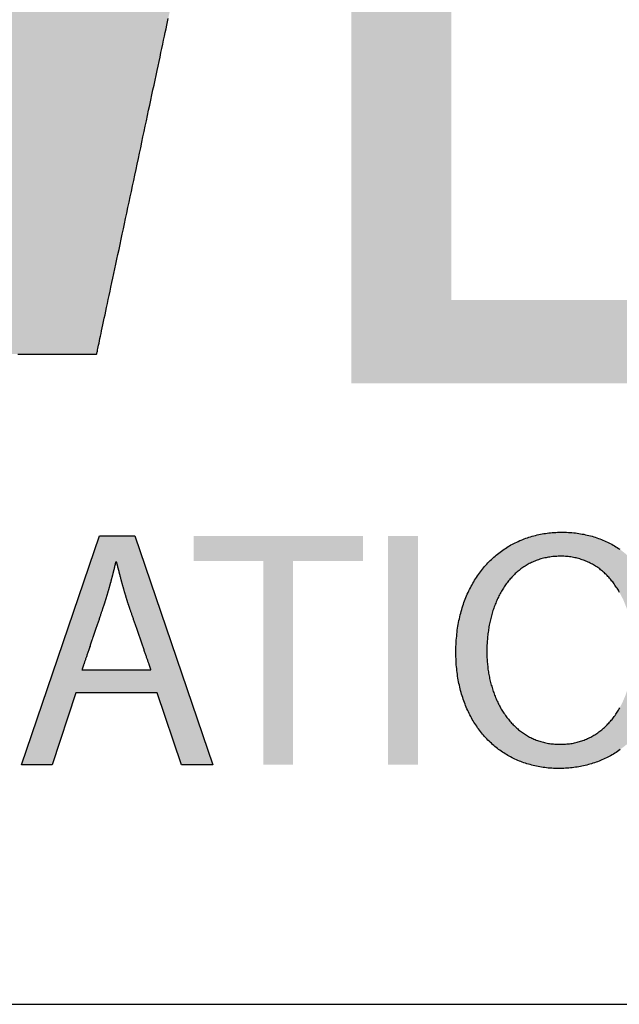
# Model space of a CAD drawing. Extents: x 241 to 519, y -220 to -42.
# Tile 6 of 16: x 488.07 to 491.1, y -164.58 to -159.62. Entities that reach past the tile are written whole.
import ezdxf

# ---------------------------------------------------------------- set-up
doc = ezdxf.new("R2010")
doc.units = 0
doc.layers.get('0').update_dxf_attribs({"linetype": 'CONTINUOUS'})
doc.layers.add('SHEET', color=7, linetype='CONTINUOUS')

# ---------------------------------------------------------------- blocks, each defined once
blk = doc.blocks.new('A$C6A2E5979')
at = {"linetype": 'Continuous'}
h = blk.add_hatch(color=256, dxfattribs=at)
edge = h.paths.add_edge_path()
edge.add_spline(control_points=[(25.403, 13.443), (25.403, 13.443), (29.484, 13.443), (29.484, 13.443), (34.076, 13.443), (35.755, 17.336), (36.09, 18.88), (36.8, 22.23), (35.254, 24.349), (31.946, 24.349), (31.946, 24.349), (24.151, 24.349), (24.151, 24.349), (24.151, 24.349), (20.53, 7.286), (20.53, 7.286), (20.53, 7.286), (24.088, 7.286), (24.088, 7.286), (24.088, 7.286), (25.403, 13.443), (25.403, 13.443)], knot_values=[0, 0, 0, 0, 1, 1, 1, 2, 2, 2, 3, 3, 3, 4, 4, 4, 5, 5, 5, 6, 6, 6, 7, 7, 7, 7], degree=3, periodic=0)
edge = h.paths.add_edge_path(flags=16)
edge.add_spline(control_points=[(26.029, 16.387), (26.029, 16.387), (27.094, 21.396), (27.094, 21.396), (27.094, 21.396), (29.921, 21.396), (29.921, 21.396), (32.124, 21.396), (32.905, 20.706), (32.552, 19.048), (32.395, 18.285), (31.988, 16.387), (29.327, 16.387), (29.327, 16.387), (26.029, 16.387), (26.029, 16.387)], knot_values=[0, 0, 0, 0, 1, 1, 1, 2, 2, 2, 3, 3, 3, 4, 4, 4, 5, 5, 5, 5], degree=3, periodic=0)
h = blk.add_hatch(color=256, dxfattribs=at)
h.dxf.hatch_style = 2
edge = h.paths.add_edge_path()
edge.add_spline(control_points=[(37.186, 18.526), (37.186, 18.526), (38.854, 18.526), (38.854, 18.526), (38.854, 18.526), (38.854, 6.794), (38.854, 6.794), (38.854, 6.794), (37.186, 6.794), (37.186, 6.794), (37.186, 6.794), (37.186, 18.526), (37.186, 18.526)], knot_values=[0, 0, 0, 0, 1, 1, 1, 2, 2, 2, 3, 3, 3, 4, 4, 4, 4], degree=3, periodic=0)
edge = h.paths.add_edge_path()
edge.add_spline(control_points=[(28.367, 18.526), (28.367, 18.526), (30.047, 18.526), (30.047, 18.526), (30.047, 18.526), (30.047, 8.193), (30.047, 8.193), (30.047, 8.193), (36.35, 8.193), (36.35, 8.193), (36.35, 8.193), (36.35, 6.794), (36.35, 6.794), (36.35, 6.794), (28.367, 6.794), (28.367, 6.794), (28.367, 6.794), (28.367, 18.526), (28.367, 18.526)], knot_values=[0, 0, 0, 0, 1, 1, 1, 2, 2, 2, 3, 3, 3, 4, 4, 4, 5, 5, 5, 6, 6, 6, 6], degree=3, periodic=0)
edge = h.paths.add_edge_path()
edge.add_spline(control_points=[(39.701, 6.794), (39.701, 6.794), (39.701, 18.494), (39.701, 18.494), (39.701, 18.494), (41.693, 18.494), (41.693, 18.494), (41.693, 18.494), (47.871, 9.196), (47.871, 9.196), (47.871, 9.196), (47.871, 18.526), (47.871, 18.526), (47.871, 18.526), (49.571, 18.526), (49.571, 18.526), (49.571, 18.526), (49.571, 12.849), (49.571, 12.849), (49.571, 12.849), (58.579, 21.061), (58.579, 21.061), (58.579, 21.061), (58.579, 19.183), (58.579, 19.183), (58.579, 19.183), (52.714, 13.798), (52.714, 13.798), (52.714, 13.798), (58.86, 5.585), (58.86, 5.585), (58.86, 5.585), (57.764, 4.792), (57.764, 4.792), (57.764, 4.792), (51.505, 12.692), (51.505, 12.692), (51.505, 12.692), (49.541, 10.928), (49.541, 10.928), (49.541, 10.928), (49.541, 6.817), (49.541, 6.817), (49.541, 6.817), (47.684, 6.794), (47.684, 6.794), (47.684, 6.794), (41.327, 16.25), (41.327, 16.25), (41.327, 16.25), (41.327, 6.794), (41.327, 6.794), (41.327, 6.794), (39.701, 6.794), (39.701, 6.794)], knot_values=[0, 0, 0, 0, 1, 1, 1, 2, 2, 2, 3, 3, 3, 4, 4, 4, 5, 5, 5, 6, 6, 6, 7, 7, 7, 8, 8, 8, 9, 9, 9, 10, 10, 10, 11, 11, 11, 12, 12, 12, 13, 13, 13, 14, 14, 14, 15, 15, 15, 16, 16, 16, 17, 17, 17, 18, 18, 18, 18], degree=3, periodic=0)
h = blk.add_hatch(color=256, dxfattribs=at)
h.paths.add_polyline_path([(23.739, 1.601), (23.341, 0.393), (22.828, 0.393), (24.134, 4.233), (24.732, 4.233), (26.043, 0.393), (25.513, 0.393), (25.103, 1.601)])
edge = h.paths.add_edge_path(flags=16)
edge.add_spline(control_points=[(25, 1.988), (25, 1.988), (24.618, 3.095), (24.618, 3.095), (24.538, 3.344), (24.481, 3.573), (24.424, 3.794), (24.424, 3.794), (24.407, 3.794), (24.407, 3.794), (24.356, 3.573), (24.293, 3.335), (24.218, 3.099), (24.218, 3.099), (23.842, 1.988), (23.842, 1.988), (23.842, 1.988), (25, 1.988), (25, 1.988)], knot_values=[0, 0, 0, 0, 1, 1, 1, 2, 2, 2, 3, 3, 3, 4, 4, 4, 5, 5, 5, 6, 6, 6, 6], degree=3, periodic=0)
h = blk.add_hatch(color=256, dxfattribs=at)
h.dxf.hatch_style = 2
h.paths.add_polyline_path([(26.888, 3.811), (25.72, 3.811), (25.72, 4.233), (28.564, 4.233), (28.564, 3.811), (27.388, 3.811), (27.388, 0.393), (26.888, 0.393)])
h = blk.add_hatch(color=256, dxfattribs=at)
h.dxf.hatch_style = 2
h.paths.add_polyline_path([(29.487, 4.233), (29.487, 0.393), (28.985, 0.393), (28.985, 4.233)])
h = blk.add_hatch(color=256, dxfattribs=at)
edge = h.paths.add_edge_path()
edge.add_spline(control_points=[(31.852, 0.33), (30.832, 0.33), (30.124, 1.117), (30.124, 2.279), (30.124, 3.499), (30.878, 4.297), (31.903, 4.297), (32.957, 4.297), (33.638, 3.493), (33.638, 2.354), (33.638, 1.036), (32.833, 0.33), (31.858, 0.33), (31.858, 0.33), (31.852, 0.33), (31.852, 0.33)], knot_values=[0, 0, 0, 0, 1, 1, 1, 2, 2, 2, 3, 3, 3, 4, 4, 4, 5, 5, 5, 5], degree=3, periodic=0)
edge = h.paths.add_edge_path(flags=16)
edge.add_spline(control_points=[(31.877, 0.736), (32.661, 0.736), (33.107, 1.459), (33.107, 2.33), (33.107, 3.095), (32.708, 3.893), (31.882, 3.893), (31.054, 3.893), (30.644, 3.121), (30.644, 2.29), (30.644, 1.482), (31.089, 0.736), (31.871, 0.736), (31.871, 0.736), (31.877, 0.736), (31.877, 0.736)], knot_values=[0, 0, 0, 0, 1, 1, 1, 2, 2, 2, 3, 3, 3, 4, 4, 4, 5, 5, 5, 5], degree=3, periodic=0)
blk.add_lwpolyline([(23.739, 1.601), (23.341, 0.393), (22.828, 0.393), (24.134, 4.233), (24.732, 4.233), (26.043, 0.393), (25.513, 0.393), (25.103, 1.601)], close=True)
for points in [[(22.764, 7.286, 0), (22.815, 7.286, 0), (22.866, 7.286, 0), (22.917, 7.286, 0), (22.967, 7.286, 0), (23.017, 7.286, 0), (23.065, 7.286, 0), (23.114, 7.286, 0), (23.161, 7.286, 0), (23.208, 7.286, 0), (23.255, 7.286, 0), (23.3, 7.286, 0), (23.345, 7.286, 0), (23.388, 7.286, 0), (23.431, 7.286, 0), (23.473, 7.286, 0), (23.514, 7.286, 0), (23.554, 7.286, 0), (23.592, 7.286, 0), (23.63, 7.286, 0), (23.666, 7.286, 0), (23.702, 7.286, 0), (23.736, 7.286, 0), (23.768, 7.286, 0), (23.8, 7.286, 0), (23.83, 7.286, 0), (23.858, 7.286, 0), (23.885, 7.286, 0), (23.911, 7.286, 0), (23.935, 7.286, 0), (23.958, 7.286, 0), (23.978, 7.286, 0), (23.998, 7.286, 0), (24.015, 7.286, 0), (24.031, 7.286, 0), (24.045, 7.286, 0), (24.057, 7.286, 0), (24.067, 7.286, 0), (24.075, 7.286, 0), (24.082, 7.286, 0), (24.086, 7.286, 0), (24.088, 7.286, 0), (24.088, 7.287, 0), (24.089, 7.29, 0), (24.091, 7.297, 0), (24.093, 7.307, 0), (24.096, 7.321, 0), (24.1, 7.338, 0), (24.104, 7.359, 0), (24.109, 7.382, 0), (24.115, 7.409, 0), (24.121, 7.439, 0), (24.128, 7.472, 0), (24.136, 7.507, 0), (24.144, 7.546, 0), (24.153, 7.587, 0), (24.162, 7.631, 0), (24.172, 7.678, 0), (24.182, 7.727, 0), (24.193, 7.778, 0), (24.205, 7.832, 0), (24.217, 7.888, 0), (24.229, 7.947, 0), (24.242, 8.008, 0), (24.256, 8.07, 0), (24.27, 8.135, 0), (24.284, 8.202, 0), (24.299, 8.271, 0), (24.314, 8.341, 0), (24.329, 8.413, 0), (24.345, 8.487, 0), (24.361, 8.563, 0), (24.377, 8.639, 0), (24.394, 8.718, 0), (24.411, 8.798, 0), (24.428, 8.879, 0), (24.446, 8.961, 0), (24.464, 9.044, 0), (24.482, 9.129, 0), (24.5, 9.214, 0), (24.519, 9.301, 0), (24.537, 9.388, 0), (24.556, 9.476, 0), (24.575, 9.565, 0), (24.594, 9.655, 0), (24.613, 9.745, 0), (24.633, 9.835, 0), (24.652, 9.926, 0), (24.672, 10.017, 0), (24.691, 10.109, 0), (24.711, 10.201, 0), (24.73, 10.293, 0), (24.75, 10.384, 0), (24.77, 10.476, 0), (24.789, 10.568, 0), (24.809, 10.66, 0), (24.828, 10.751, 0), (24.848, 10.843, 0), (24.867, 10.933, 0), (24.886, 11.024, 0), (24.906, 11.113, 0), (24.925, 11.203, 0), (24.944, 11.291, 0), (24.962, 11.379, 0), (24.981, 11.466, 0), (24.999, 11.552, 0), (25.017, 11.637, 0), (25.035, 11.721, 0), (25.053, 11.804, 0), (25.071, 11.886, 0), (25.088, 11.966, 0), (25.105, 12.045, 0), (25.121, 12.123, 0), (25.138, 12.199, 0), (25.153, 12.274, 0), (25.169, 12.347, 0), (25.184, 12.419, 0), (25.199, 12.489, 0), (25.214, 12.556, 0), (25.228, 12.622, 0), (25.241, 12.686, 0), (25.255, 12.748, 0), (25.267, 12.808, 0), (25.28, 12.865, 0), (25.292, 12.921, 0)], [(31.852, 0.33, 0), (31.822, 0.331, 0), (31.792, 0.331, 0), (31.763, 0.332, 0), (31.733, 0.334, 0), (31.704, 0.336, 0), (31.675, 0.338, 0), (31.647, 0.341, 0), (31.618, 0.345, 0), (31.59, 0.348, 0), (31.562, 0.353, 0), (31.534, 0.357, 0), (31.506, 0.362, 0), (31.479, 0.368, 0), (31.451, 0.374, 0), (31.424, 0.38, 0), (31.397, 0.387, 0), (31.371, 0.394, 0), (31.344, 0.401, 0), (31.318, 0.409, 0), (31.292, 0.418, 0), (31.266, 0.426, 0), (31.24, 0.436, 0), (31.215, 0.445, 0), (31.19, 0.455, 0), (31.165, 0.466, 0), (31.141, 0.476, 0), (31.116, 0.488, 0), (31.092, 0.499, 0), (31.068, 0.511, 0), (31.044, 0.523, 0), (31.021, 0.536, 0), (30.998, 0.549, 0), (30.975, 0.563, 0), (30.952, 0.576, 0), (30.93, 0.591, 0), (30.907, 0.605, 0), (30.886, 0.62, 0), (30.864, 0.636, 0), (30.842, 0.651, 0), (30.821, 0.667, 0), (30.8, 0.684, 0), (30.78, 0.7, 0), (30.76, 0.718, 0), (30.74, 0.735, 0), (30.72, 0.753, 0), (30.7, 0.771, 0), (30.681, 0.79, 0), (30.662, 0.808, 0), (30.644, 0.828, 0), (30.625, 0.847, 0), (30.607, 0.867, 0), (30.589, 0.887, 0), (30.572, 0.908, 0), (30.555, 0.929, 0), (30.538, 0.95, 0), (30.521, 0.971, 0), (30.505, 0.993, 0), (30.489, 1.015, 0), (30.473, 1.038, 0), (30.458, 1.061, 0), (30.443, 1.084, 0), (30.428, 1.107, 0), (30.414, 1.131, 0), (30.4, 1.155, 0), (30.386, 1.179, 0), (30.373, 1.204, 0), (30.36, 1.229, 0), (30.347, 1.254, 0), (30.334, 1.28, 0), (30.322, 1.305, 0), (30.31, 1.332, 0), (30.299, 1.358, 0), (30.288, 1.385, 0), (30.277, 1.412, 0), (30.267, 1.439, 0), (30.257, 1.466, 0), (30.247, 1.494, 0), (30.238, 1.522, 0), (30.229, 1.551, 0), (30.22, 1.579, 0), (30.212, 1.608, 0), (30.204, 1.637, 0), (30.196, 1.667, 0), (30.189, 1.696, 0), (30.182, 1.726, 0), (30.176, 1.756, 0), (30.169, 1.787, 0), (30.164, 1.818, 0), (30.158, 1.848, 0), (30.153, 1.88, 0), (30.149, 1.911, 0), (30.144, 1.943, 0), (30.141, 1.975, 0), (30.137, 2.007, 0), (30.134, 2.039, 0), (30.131, 2.072, 0), (30.129, 2.105, 0), (30.127, 2.138, 0), (30.126, 2.171, 0), (30.125, 2.204, 0), (30.124, 2.238, 0), (30.124, 2.272, 0), (30.124, 2.307, 0), (30.124, 2.343, 0), (30.125, 2.378, 0), (30.127, 2.413, 0), (30.129, 2.448, 0), (30.131, 2.482, 0), (30.134, 2.517, 0), (30.137, 2.551, 0), (30.14, 2.584, 0), (30.144, 2.618, 0), (30.148, 2.651, 0), (30.153, 2.684, 0), (30.158, 2.717, 0), (30.164, 2.749, 0), (30.17, 2.781, 0), (30.176, 2.813, 0), (30.183, 2.845, 0), (30.19, 2.876, 0), (30.197, 2.907, 0), (30.205, 2.938, 0), (30.213, 2.968, 0), (30.222, 2.998, 0), (30.231, 3.028, 0), (30.24, 3.058, 0), (30.25, 3.087, 0), (30.26, 3.116, 0), (30.271, 3.145, 0), (30.281, 3.173, 0), (30.293, 3.201, 0), (30.304, 3.229, 0), (30.316, 3.257, 0), (30.328, 3.284, 0), (30.341, 3.311, 0), (30.354, 3.337, 0), (30.367, 3.363, 0), (30.381, 3.389, 0), (30.395, 3.415, 0), (30.409, 3.44, 0), (30.423, 3.465, 0), (30.438, 3.49, 0), (30.454, 3.514, 0), (30.469, 3.538, 0), (30.485, 3.562, 0), (30.501, 3.585, 0), (30.518, 3.608, 0), (30.535, 3.631, 0), (30.552, 3.653, 0), (30.569, 3.675, 0), (30.587, 3.697, 0), (30.605, 3.718, 0), (30.623, 3.739, 0), (30.642, 3.76, 0), (30.661, 3.78, 0), (30.68, 3.8, 0), (30.7, 3.819, 0), (30.72, 3.838, 0), (30.74, 3.857, 0), (30.76, 3.876, 0), (30.781, 3.894, 0), (30.802, 3.912, 0), (30.823, 3.929, 0), (30.844, 3.946, 0), (30.866, 3.963, 0), (30.888, 3.979, 0), (30.91, 3.995, 0), (30.933, 4.01, 0), (30.955, 4.025, 0), (30.978, 4.04, 0), (31.002, 4.054, 0), (31.025, 4.068, 0), (31.049, 4.082, 0), (31.073, 4.095, 0), (31.097, 4.108, 0), (31.122, 4.12, 0), (31.146, 4.132, 0), (31.171, 4.143, 0), (31.196, 4.155, 0), (31.222, 4.165, 0), (31.247, 4.176, 0), (31.273, 4.186, 0), (31.299, 4.195, 0), (31.325, 4.204, 0), (31.352, 4.213, 0), (31.379, 4.221, 0), (31.405, 4.229, 0), (31.432, 4.237, 0), (31.46, 4.244, 0), (31.487, 4.25, 0), (31.515, 4.256, 0), (31.543, 4.262, 0), (31.571, 4.267, 0), (31.599, 4.272, 0), (31.627, 4.277, 0), (31.656, 4.281, 0), (31.685, 4.284, 0), (31.714, 4.287, 0), (31.743, 4.29, 0), (31.772, 4.292, 0), (31.802, 4.294, 0), (31.831, 4.295, 0), (31.861, 4.296, 0), (31.891, 4.297, 0), (31.922, 4.297, 0), (31.952, 4.296, 0), (31.983, 4.295, 0), (32.013, 4.294, 0), (32.043, 4.292, 0), (32.073, 4.29, 0), (32.103, 4.287, 0), (32.132, 4.284, 0), (32.161, 4.28, 0), (32.19, 4.276, 0), (32.219, 4.271, 0), (32.247, 4.266, 0), (32.275, 4.261, 0), (32.303, 4.255, 0), (32.331, 4.249, 0), (32.359, 4.242, 0), (32.386, 4.235, 0), (32.413, 4.228, 0), (32.44, 4.22, 0), (32.466, 4.211, 0), (32.493, 4.203, 0), (32.519, 4.193, 0), (32.544, 4.184, 0), (32.57, 4.174, 0), (32.595, 4.164, 0), (32.62, 4.153, 0), (32.645, 4.142, 0), (32.669, 4.13, 0), (32.694, 4.118, 0), (32.718, 4.106, 0), (32.741, 4.093, 0), (32.765, 4.08, 0), (32.788, 4.067, 0), (32.811, 4.053, 0), (32.833, 4.039, 0), (32.856, 4.024, 0), (32.878, 4.009, 0)], [(32.882, 0.646, 0), (32.86, 0.63, 0), (32.838, 0.615, 0), (32.815, 0.6, 0), (32.793, 0.586, 0), (32.77, 0.572, 0), (32.747, 0.558, 0), (32.723, 0.545, 0), (32.7, 0.532, 0), (32.676, 0.52, 0), (32.652, 0.508, 0), (32.627, 0.496, 0), (32.603, 0.485, 0), (32.578, 0.474, 0), (32.554, 0.464, 0), (32.529, 0.454, 0), (32.503, 0.444, 0), (32.478, 0.435, 0), (32.452, 0.426, 0), (32.427, 0.417, 0), (32.401, 0.409, 0), (32.375, 0.401, 0), (32.349, 0.394, 0), (32.322, 0.387, 0), (32.296, 0.381, 0), (32.269, 0.374, 0), (32.242, 0.369, 0), (32.215, 0.363, 0), (32.188, 0.358, 0), (32.161, 0.354, 0), (32.133, 0.35, 0), (32.106, 0.346, 0), (32.078, 0.343, 0), (32.05, 0.34, 0), (32.022, 0.337, 0), (31.994, 0.335, 0), (31.966, 0.333, 0), (31.938, 0.332, 0), (31.909, 0.331, 0), (31.881, 0.331, 0), (31.858, 0.33, 0), (31.858, 0.33, 0), (31.858, 0.33, 0), (31.858, 0.33, 0), (31.858, 0.33, 0), (31.858, 0.33, 0), (31.858, 0.33, 0), (31.858, 0.33, 0), (31.858, 0.33, 0), (31.858, 0.33, 0), (31.858, 0.33, 0), (31.858, 0.33, 0), (31.858, 0.33, 0), (31.858, 0.33, 0), (31.858, 0.33, 0), (31.858, 0.33, 0), (31.858, 0.33, 0), (31.858, 0.33, 0), (31.857, 0.33, 0), (31.857, 0.33, 0), (31.857, 0.33, 0), (31.857, 0.33, 0), (31.857, 0.33, 0), (31.857, 0.33, 0), (31.857, 0.33, 0), (31.857, 0.33, 0), (31.857, 0.33, 0), (31.857, 0.33, 0), (31.857, 0.33, 0), (31.857, 0.33, 0), (31.857, 0.33, 0), (31.857, 0.33, 0), (31.857, 0.33, 0), (31.856, 0.33, 0), (31.856, 0.33, 0), (31.856, 0.33, 0), (31.856, 0.33, 0), (31.856, 0.33, 0), (31.856, 0.33, 0), (31.856, 0.33, 0), (31.856, 0.33, 0), (31.856, 0.33, 0), (31.856, 0.33, 0), (31.856, 0.33, 0), (31.856, 0.33, 0), (31.855, 0.33, 0), (31.855, 0.33, 0), (31.855, 0.33, 0), (31.855, 0.33, 0), (31.855, 0.33, 0), (31.855, 0.33, 0), (31.855, 0.33, 0), (31.855, 0.33, 0), (31.855, 0.33, 0), (31.855, 0.33, 0), (31.855, 0.33, 0), (31.854, 0.33, 0), (31.854, 0.33, 0), (31.854, 0.33, 0), (31.854, 0.33, 0), (31.854, 0.33, 0), (31.854, 0.33, 0), (31.854, 0.33, 0), (31.854, 0.33, 0), (31.854, 0.33, 0), (31.854, 0.33, 0), (31.854, 0.33, 0), (31.853, 0.33, 0), (31.853, 0.33, 0), (31.853, 0.33, 0), (31.853, 0.33, 0), (31.853, 0.33, 0), (31.853, 0.33, 0), (31.853, 0.33, 0), (31.853, 0.33, 0), (31.853, 0.33, 0), (31.853, 0.33, 0), (31.853, 0.33, 0), (31.853, 0.33, 0), (31.853, 0.33, 0), (31.853, 0.33, 0), (31.852, 0.33, 0), (31.852, 0.33, 0), (31.852, 0.33, 0), (31.852, 0.33, 0), (31.852, 0.33, 0), (31.852, 0.33, 0), (31.852, 0.33, 0), (31.852, 0.33, 0), (31.852, 0.33, 0), (31.852, 0.33, 0), (31.852, 0.33, 0), (31.852, 0.33, 0), (31.852, 0.33, 0), (31.852, 0.33, 0), (31.852, 0.33, 0), (31.852, 0.33, 0), (31.852, 0.33, 0), (31.852, 0.33, 0), (31.852, 0.33, 0), (31.852, 0.33, 0), (31.852, 0.33, 0), (31.852, 0.33, 0)], [(31.877, 0.736, 0), (31.9, 0.736, 0), (31.922, 0.737, 0), (31.945, 0.738, 0), (31.967, 0.739, 0), (31.989, 0.741, 0), (32.011, 0.743, 0), (32.033, 0.746, 0), (32.055, 0.749, 0), (32.076, 0.752, 0), (32.097, 0.756, 0), (32.118, 0.76, 0), (32.139, 0.765, 0), (32.159, 0.77, 0), (32.18, 0.775, 0), (32.2, 0.781, 0), (32.22, 0.787, 0), (32.239, 0.793, 0), (32.259, 0.8, 0), (32.278, 0.807, 0), (32.297, 0.815, 0), (32.316, 0.822, 0), (32.335, 0.831, 0), (32.353, 0.839, 0), (32.372, 0.848, 0), (32.39, 0.857, 0), (32.408, 0.867, 0), (32.425, 0.877, 0), (32.443, 0.887, 0), (32.46, 0.897, 0), (32.477, 0.908, 0), (32.494, 0.919, 0), (32.51, 0.931, 0), (32.527, 0.943, 0), (32.543, 0.955, 0), (32.559, 0.967, 0), (32.575, 0.98, 0), (32.59, 0.993, 0), (32.606, 1.006, 0), (32.621, 1.02, 0), (32.635, 1.034, 0), (32.65, 1.048, 0), (32.665, 1.062, 0), (32.679, 1.077, 0), (32.693, 1.092, 0), (32.707, 1.107, 0), (32.72, 1.123, 0), (32.733, 1.139, 0), (32.747, 1.155, 0), (32.759, 1.171, 0), (32.772, 1.188, 0), (32.784, 1.205, 0), (32.797, 1.222, 0), (32.809, 1.239, 0), (32.82, 1.257, 0), (32.832, 1.275, 0), (32.843, 1.293, 0), (32.854, 1.311, 0), (32.865, 1.329, 0), (32.876, 1.348, 0)], [(32.874, 3.285, 0), (32.864, 3.304, 0), (32.853, 3.322, 0), (32.842, 3.34, 0), (32.831, 3.358, 0), (32.819, 3.376, 0), (32.808, 3.393, 0), (32.796, 3.41, 0), (32.783, 3.428, 0), (32.771, 3.444, 0), (32.758, 3.461, 0), (32.745, 3.477, 0), (32.732, 3.493, 0), (32.719, 3.509, 0), (32.705, 3.525, 0), (32.691, 3.54, 0), (32.677, 3.555, 0), (32.663, 3.57, 0), (32.648, 3.585, 0), (32.634, 3.599, 0), (32.618, 3.613, 0), (32.603, 3.627, 0), (32.588, 3.64, 0), (32.572, 3.653, 0), (32.556, 3.666, 0), (32.54, 3.679, 0), (32.523, 3.691, 0), (32.506, 3.703, 0), (32.489, 3.715, 0), (32.472, 3.726, 0), (32.455, 3.737, 0), (32.437, 3.748, 0), (32.419, 3.758, 0), (32.401, 3.768, 0), (32.382, 3.777, 0), (32.364, 3.787, 0), (32.345, 3.796, 0), (32.326, 3.804, 0), (32.306, 3.812, 0), (32.287, 3.82, 0), (32.267, 3.828, 0), (32.247, 3.835, 0), (32.226, 3.841, 0), (32.206, 3.848, 0), (32.185, 3.854, 0), (32.164, 3.859, 0), (32.143, 3.864, 0), (32.121, 3.869, 0), (32.099, 3.873, 0), (32.077, 3.877, 0), (32.055, 3.881, 0), (32.032, 3.884, 0), (32.009, 3.886, 0), (31.986, 3.889, 0), (31.963, 3.89, 0), (31.94, 3.892, 0), (31.916, 3.893, 0), (31.892, 3.893, 0), (31.868, 3.893, 0), (31.844, 3.892, 0), (31.82, 3.891, 0), (31.796, 3.89, 0), (31.773, 3.888, 0), (31.75, 3.886, 0), (31.727, 3.883, 0), (31.704, 3.88, 0), (31.682, 3.877, 0), (31.66, 3.873, 0), (31.638, 3.869, 0), (31.616, 3.864, 0), (31.595, 3.859, 0), (31.574, 3.854, 0), (31.553, 3.848, 0), (31.532, 3.842, 0), (31.512, 3.835, 0), (31.492, 3.828, 0), (31.472, 3.821, 0), (31.452, 3.813, 0), (31.432, 3.805, 0), (31.413, 3.796, 0), (31.394, 3.787, 0), (31.375, 3.778, 0), (31.357, 3.769, 0), (31.338, 3.759, 0), (31.32, 3.749, 0), (31.303, 3.738, 0), (31.285, 3.727, 0), (31.268, 3.716, 0), (31.251, 3.705, 0), (31.234, 3.693, 0), (31.217, 3.681, 0), (31.201, 3.668, 0), (31.185, 3.655, 0), (31.169, 3.642, 0), (31.153, 3.629, 0), (31.138, 3.615, 0), (31.122, 3.601, 0), (31.107, 3.587, 0), (31.093, 3.572, 0), (31.078, 3.557, 0), (31.064, 3.542, 0), (31.05, 3.527, 0), (31.036, 3.511, 0), (31.023, 3.495, 0), (31.009, 3.479, 0), (30.996, 3.463, 0), (30.984, 3.446, 0), (30.971, 3.429, 0), (30.959, 3.412, 0), (30.947, 3.394, 0), (30.935, 3.377, 0), (30.923, 3.359, 0), (30.912, 3.341, 0), (30.901, 3.322, 0), (30.89, 3.304, 0), (30.879, 3.285, 0), (30.869, 3.266, 0), (30.858, 3.247, 0), (30.848, 3.227, 0), (30.839, 3.208, 0), (30.829, 3.188, 0), (30.82, 3.168, 0), (30.811, 3.148, 0), (30.802, 3.127, 0), (30.794, 3.107, 0), (30.785, 3.086, 0), (30.777, 3.065, 0), (30.769, 3.044, 0), (30.762, 3.023, 0), (30.754, 3.002, 0), (30.747, 2.98, 0), (30.74, 2.958, 0), (30.734, 2.936, 0), (30.727, 2.914, 0), (30.721, 2.892, 0), (30.715, 2.87, 0), (30.71, 2.848, 0), (30.704, 2.825, 0), (30.699, 2.802, 0), (30.694, 2.78, 0), (30.689, 2.757, 0), (30.685, 2.734, 0), (30.68, 2.71, 0), (30.676, 2.687, 0), (30.673, 2.664, 0), (30.669, 2.64, 0), (30.666, 2.617, 0), (30.663, 2.593, 0), (30.66, 2.57, 0), (30.657, 2.546, 0), (30.655, 2.522, 0), (30.653, 2.498, 0), (30.651, 2.474, 0), (30.649, 2.45, 0), (30.648, 2.426, 0), (30.646, 2.402, 0), (30.645, 2.378, 0), (30.645, 2.353, 0), (30.644, 2.329, 0), (30.644, 2.305, 0), (30.644, 2.28, 0), (30.644, 2.257, 0), (30.645, 2.233, 0), (30.645, 2.21, 0), (30.646, 2.186, 0), (30.648, 2.163, 0), (30.649, 2.139, 0), (30.651, 2.116, 0), (30.653, 2.092, 0), (30.655, 2.069, 0), (30.658, 2.046, 0), (30.66, 2.023, 0), (30.663, 2, 0), (30.667, 1.977, 0), (30.67, 1.954, 0), (30.674, 1.931, 0), (30.678, 1.909, 0), (30.682, 1.886, 0), (30.687, 1.864, 0), (30.691, 1.841, 0), (30.696, 1.819, 0), (30.701, 1.797, 0), (30.707, 1.775, 0), (30.713, 1.753, 0), (30.719, 1.731, 0), (30.725, 1.71, 0), (30.731, 1.688, 0), (30.738, 1.667, 0), (30.745, 1.646, 0), (30.752, 1.625, 0), (30.759, 1.604, 0), (30.767, 1.583, 0), (30.775, 1.562, 0), (30.783, 1.542, 0), (30.791, 1.521, 0), (30.8, 1.501, 0), (30.808, 1.481, 0), (30.817, 1.462, 0), (30.827, 1.442, 0), (30.836, 1.422, 0), (30.846, 1.403, 0), (30.856, 1.384, 0), (30.866, 1.365, 0), (30.876, 1.347, 0), (30.887, 1.328, 0), (30.898, 1.31, 0), (30.909, 1.292, 0), (30.92, 1.274, 0), (30.932, 1.257, 0), (30.944, 1.239, 0), (30.956, 1.222, 0), (30.968, 1.205, 0), (30.98, 1.188, 0), (30.993, 1.172, 0), (31.006, 1.156, 0), (31.019, 1.14, 0), (31.032, 1.124, 0), (31.046, 1.108, 0), (31.06, 1.093, 0), (31.074, 1.078, 0), (31.088, 1.064, 0), (31.102, 1.049, 0), (31.117, 1.035, 0), (31.132, 1.021, 0), (31.147, 1.008, 0), (31.162, 0.994, 0), (31.178, 0.981, 0), (31.194, 0.968, 0), (31.209, 0.956, 0), (31.226, 0.944, 0), (31.242, 0.932, 0), (31.259, 0.921, 0), (31.275, 0.909, 0), (31.292, 0.898, 0), (31.31, 0.888, 0), (31.327, 0.878, 0), (31.345, 0.868, 0), (31.363, 0.858, 0), (31.381, 0.849, 0), (31.399, 0.84, 0), (31.418, 0.831, 0), (31.436, 0.823, 0), (31.455, 0.815, 0), (31.474, 0.807, 0), (31.494, 0.8, 0), (31.513, 0.793, 0), (31.533, 0.787, 0), (31.553, 0.781, 0), (31.573, 0.775, 0), (31.593, 0.77, 0), (31.614, 0.765, 0), (31.634, 0.76, 0), (31.655, 0.756, 0), (31.677, 0.752, 0), (31.698, 0.749, 0), (31.719, 0.746, 0), (31.741, 0.743, 0), (31.763, 0.741, 0), (31.785, 0.739, 0), (31.808, 0.738, 0), (31.83, 0.737, 0), (31.853, 0.736, 0), (31.871, 0.736, 0), (31.871, 0.736, 0), (31.871, 0.736, 0), (31.871, 0.736, 0), (31.871, 0.736, 0), (31.871, 0.736, 0), (31.871, 0.736, 0), (31.871, 0.736, 0), (31.871, 0.736, 0), (31.871, 0.736, 0), (31.871, 0.736, 0), (31.871, 0.736, 0), (31.871, 0.736, 0), (31.871, 0.736, 0), (31.871, 0.736, 0), (31.871, 0.736, 0), (31.871, 0.736, 0), (31.871, 0.736, 0), (31.872, 0.736, 0), (31.872, 0.736, 0), (31.872, 0.736, 0), (31.872, 0.736, 0), (31.872, 0.736, 0), (31.872, 0.736, 0), (31.872, 0.736, 0), (31.872, 0.736, 0), (31.872, 0.736, 0), (31.872, 0.736, 0), (31.872, 0.736, 0), (31.872, 0.736, 0), (31.872, 0.736, 0), (31.872, 0.736, 0), (31.872, 0.736, 0), (31.872, 0.736, 0), (31.873, 0.736, 0), (31.873, 0.736, 0), (31.873, 0.736, 0), (31.873, 0.736, 0), (31.873, 0.736, 0), (31.873, 0.736, 0), (31.873, 0.736, 0), (31.873, 0.736, 0), (31.873, 0.736, 0), (31.873, 0.736, 0), (31.873, 0.736, 0), (31.873, 0.736, 0), (31.873, 0.736, 0), (31.874, 0.736, 0), (31.874, 0.736, 0), (31.874, 0.736, 0), (31.874, 0.736, 0), (31.874, 0.736, 0), (31.874, 0.736, 0), (31.874, 0.736, 0), (31.874, 0.736, 0), (31.874, 0.736, 0), (31.874, 0.736, 0), (31.874, 0.736, 0), (31.874, 0.736, 0), (31.874, 0.736, 0), (31.875, 0.736, 0), (31.875, 0.736, 0), (31.875, 0.736, 0), (31.875, 0.736, 0), (31.875, 0.736, 0), (31.875, 0.736, 0), (31.875, 0.736, 0), (31.875, 0.736, 0), (31.875, 0.736, 0), (31.875, 0.736, 0), (31.875, 0.736, 0), (31.875, 0.736, 0), (31.875, 0.736, 0), (31.876, 0.736, 0), (31.876, 0.736, 0), (31.876, 0.736, 0), (31.876, 0.736, 0), (31.876, 0.736, 0), (31.876, 0.736, 0), (31.876, 0.736, 0), (31.876, 0.736, 0), (31.876, 0.736, 0), (31.876, 0.736, 0), (31.876, 0.736, 0), (31.876, 0.736, 0), (31.876, 0.736, 0), (31.876, 0.736, 0), (31.876, 0.736, 0), (31.876, 0.736, 0), (31.876, 0.736, 0), (31.876, 0.736, 0), (31.876, 0.736, 0), (31.876, 0.736, 0), (31.876, 0.736, 0), (31.876, 0.736, 0), (31.877, 0.736, 0), (31.877, 0.736, 0), (31.877, 0.736, 0), (31.877, 0.736, 0), (31.877, 0.736, 0), (31.877, 0.736, 0), (31.877, 0.736, 0), (31.877, 0.736, 0)], [(25, 1.988, 0), (25, 1.988, 0), (25, 1.989, 0), (24.999, 1.991, 0), (24.998, 1.993, 0), (24.997, 1.996, 0), (24.996, 1.999, 0), (24.995, 2.003, 0), (24.993, 2.007, 0), (24.991, 2.013, 0), (24.99, 2.018, 0), (24.987, 2.024, 0), (24.985, 2.031, 0), (24.983, 2.038, 0), (24.98, 2.046, 0), (24.977, 2.054, 0), (24.974, 2.062, 0), (24.971, 2.071, 0), (24.968, 2.081, 0), (24.965, 2.09, 0), (24.961, 2.101, 0), (24.957, 2.111, 0), (24.954, 2.122, 0), (24.95, 2.133, 0), (24.946, 2.145, 0), (24.942, 2.157, 0), (24.937, 2.17, 0), (24.933, 2.182, 0), (24.928, 2.195, 0), (24.924, 2.209, 0), (24.919, 2.222, 0), (24.914, 2.236, 0), (24.91, 2.25, 0), (24.905, 2.264, 0), (24.9, 2.279, 0), (24.895, 2.294, 0), (24.889, 2.309, 0), (24.884, 2.324, 0), (24.879, 2.339, 0), (24.874, 2.355, 0), (24.868, 2.37, 0), (24.863, 2.386, 0), (24.857, 2.402, 0), (24.852, 2.418, 0), (24.846, 2.434, 0), (24.841, 2.45, 0), (24.835, 2.466, 0), (24.829, 2.483, 0), (24.824, 2.499, 0), (24.818, 2.515, 0), (24.812, 2.532, 0), (24.807, 2.548, 0), (24.801, 2.565, 0), (24.795, 2.581, 0), (24.79, 2.597, 0), (24.784, 2.614, 0), (24.779, 2.63, 0), (24.773, 2.646, 0), (24.767, 2.662, 0), (24.762, 2.678, 0), (24.756, 2.694, 0), (24.751, 2.71, 0), (24.746, 2.726, 0), (24.74, 2.741, 0), (24.735, 2.757, 0), (24.73, 2.772, 0), (24.725, 2.787, 0), (24.719, 2.801, 0), (24.714, 2.816, 0), (24.71, 2.83, 0), (24.705, 2.845, 0), (24.7, 2.858, 0), (24.695, 2.872, 0), (24.691, 2.885, 0), (24.686, 2.898, 0), (24.682, 2.911, 0), (24.677, 2.924, 0), (24.673, 2.936, 0), (24.669, 2.947, 0), (24.665, 2.959, 0), (24.661, 2.97, 0), (24.658, 2.981, 0), (24.654, 2.991, 0), (24.651, 3.001, 0), (24.648, 3.01, 0), (24.644, 3.019, 0), (24.641, 3.028, 0), (24.639, 3.036, 0), (24.636, 3.044, 0), (24.634, 3.051, 0), (24.631, 3.058, 0), (24.629, 3.064, 0), (24.627, 3.069, 0), (24.625, 3.075, 0), (24.624, 3.079, 0), (24.622, 3.083, 0), (24.621, 3.087, 0), (24.62, 3.09, 0), (24.619, 3.092, 0), (24.619, 3.094, 0), (24.618, 3.095, 0), (24.618, 3.095, 0), (24.616, 3.101, 0), (24.614, 3.109, 0), (24.612, 3.116, 0), (24.609, 3.123, 0), (24.607, 3.131, 0), (24.605, 3.138, 0), (24.602, 3.145, 0), (24.6, 3.153, 0), (24.598, 3.16, 0), (24.595, 3.167, 0), (24.593, 3.174, 0), (24.591, 3.182, 0), (24.589, 3.189, 0), (24.587, 3.196, 0), (24.584, 3.203, 0), (24.582, 3.211, 0), (24.58, 3.218, 0), (24.578, 3.225, 0), (24.576, 3.232, 0), (24.573, 3.239, 0), (24.571, 3.247, 0), (24.569, 3.254, 0), (24.567, 3.261, 0), (24.565, 3.268, 0), (24.563, 3.275, 0), (24.561, 3.282, 0), (24.559, 3.289, 0), (24.557, 3.296, 0), (24.555, 3.303, 0), (24.553, 3.311, 0), (24.551, 3.318, 0), (24.549, 3.325, 0), (24.547, 3.332, 0), (24.545, 3.339, 0), (24.543, 3.346, 0), (24.541, 3.353, 0), (24.539, 3.36, 0), (24.537, 3.367, 0), (24.535, 3.374, 0), (24.533, 3.381, 0), (24.531, 3.388, 0), (24.529, 3.395, 0), (24.527, 3.402, 0), (24.525, 3.408, 0), (24.523, 3.415, 0), (24.521, 3.422, 0), (24.519, 3.429, 0), (24.517, 3.436, 0), (24.516, 3.443, 0), (24.514, 3.45, 0), (24.512, 3.457, 0), (24.51, 3.464, 0), (24.508, 3.471, 0), (24.506, 3.477, 0), (24.504, 3.484, 0), (24.503, 3.491, 0), (24.501, 3.498, 0), (24.499, 3.505, 0), (24.497, 3.512, 0), (24.495, 3.518, 0), (24.494, 3.525, 0), (24.492, 3.532, 0), (24.49, 3.539, 0), (24.488, 3.546, 0), (24.486, 3.552, 0), (24.485, 3.559, 0), (24.483, 3.566, 0), (24.481, 3.573, 0), (24.479, 3.579, 0), (24.478, 3.586, 0), (24.476, 3.593, 0), (24.474, 3.6, 0), (24.472, 3.606, 0), (24.471, 3.613, 0), (24.469, 3.62, 0), (24.467, 3.626, 0), (24.466, 3.633, 0), (24.464, 3.64, 0), (24.462, 3.646, 0), (24.46, 3.653, 0), (24.459, 3.66, 0), (24.457, 3.666, 0), (24.455, 3.673, 0), (24.454, 3.68, 0), (24.452, 3.686, 0), (24.45, 3.693, 0), (24.448, 3.7, 0), (24.447, 3.706, 0), (24.445, 3.713, 0), (24.443, 3.72, 0), (24.442, 3.726, 0), (24.44, 3.733, 0), (24.438, 3.739, 0), (24.437, 3.746, 0), (24.435, 3.753, 0), (24.433, 3.759, 0), (24.432, 3.766, 0), (24.43, 3.772, 0), (24.428, 3.779, 0), (24.427, 3.786, 0), (24.425, 3.792, 0), (24.424, 3.794, 0), (24.424, 3.794, 0), (24.424, 3.794, 0), (24.424, 3.794, 0), (24.424, 3.794, 0), (24.424, 3.794, 0), (24.424, 3.794, 0), (24.424, 3.794, 0), (24.424, 3.794, 0), (24.424, 3.794, 0), (24.424, 3.794, 0), (24.424, 3.794, 0), (24.424, 3.794, 0), (24.423, 3.794, 0), (24.423, 3.794, 0), (24.423, 3.794, 0), (24.423, 3.794, 0), (24.423, 3.794, 0), (24.423, 3.794, 0), (24.423, 3.794, 0), (24.422, 3.794, 0), (24.422, 3.794, 0), (24.422, 3.794, 0), (24.422, 3.794, 0), (24.422, 3.794, 0), (24.422, 3.794, 0), (24.421, 3.794, 0), (24.421, 3.794, 0), (24.421, 3.794, 0), (24.421, 3.794, 0), (24.421, 3.794, 0), (24.42, 3.794, 0), (24.42, 3.794, 0), (24.42, 3.794, 0), (24.42, 3.794, 0), (24.42, 3.794, 0), (24.419, 3.794, 0), (24.419, 3.794, 0), (24.419, 3.794, 0), (24.419, 3.794, 0), (24.418, 3.794, 0), (24.418, 3.794, 0), (24.418, 3.794, 0), (24.418, 3.794, 0), (24.417, 3.794, 0), (24.417, 3.794, 0), (24.417, 3.794, 0), (24.417, 3.794, 0), (24.416, 3.794, 0), (24.416, 3.794, 0), (24.416, 3.794, 0), (24.416, 3.794, 0), (24.415, 3.794, 0), (24.415, 3.794, 0), (24.415, 3.794, 0), (24.415, 3.794, 0), (24.414, 3.794, 0), (24.414, 3.794, 0), (24.414, 3.794, 0), (24.414, 3.794, 0), (24.413, 3.794, 0), (24.413, 3.794, 0), (24.413, 3.794, 0), (24.413, 3.794, 0), (24.412, 3.794, 0), (24.412, 3.794, 0), (24.412, 3.794, 0), (24.412, 3.794, 0), (24.412, 3.794, 0), (24.411, 3.794, 0), (24.411, 3.794, 0), (24.411, 3.794, 0), (24.411, 3.794, 0), (24.411, 3.794, 0), (24.41, 3.794, 0), (24.41, 3.794, 0), (24.41, 3.794, 0), (24.41, 3.794, 0), (24.41, 3.794, 0), (24.409, 3.794, 0), (24.409, 3.794, 0), (24.409, 3.794, 0), (24.409, 3.794, 0), (24.409, 3.794, 0), (24.409, 3.794, 0), (24.409, 3.794, 0), (24.408, 3.794, 0), (24.408, 3.794, 0), (24.408, 3.794, 0), (24.408, 3.794, 0), (24.408, 3.794, 0), (24.408, 3.794, 0), (24.408, 3.794, 0), (24.408, 3.794, 0), (24.408, 3.794, 0), (24.408, 3.794, 0), (24.408, 3.794, 0), (24.408, 3.794, 0), (24.407, 3.794, 0), (24.407, 3.794, 0), (24.407, 3.794, 0), (24.407, 3.791, 0), (24.405, 3.785, 0), (24.404, 3.778, 0), (24.402, 3.771, 0), (24.401, 3.765, 0), (24.399, 3.758, 0), (24.397, 3.751, 0), (24.396, 3.745, 0), (24.394, 3.738, 0), (24.393, 3.732, 0), (24.391, 3.725, 0), (24.389, 3.718, 0), (24.388, 3.711, 0), (24.386, 3.705, 0), (24.385, 3.698, 0), (24.383, 3.691, 0), (24.381, 3.685, 0), (24.38, 3.678, 0), (24.378, 3.671, 0), (24.376, 3.664, 0), (24.375, 3.658, 0), (24.373, 3.651, 0), (24.371, 3.644, 0), (24.37, 3.637, 0), (24.368, 3.631, 0), (24.366, 3.624, 0), (24.365, 3.617, 0), (24.363, 3.61, 0), (24.361, 3.604, 0), (24.36, 3.597, 0), (24.358, 3.59, 0), (24.356, 3.583, 0), (24.354, 3.576, 0), (24.353, 3.569, 0), (24.351, 3.563, 0), (24.349, 3.556, 0), (24.347, 3.549, 0), (24.345, 3.542, 0), (24.344, 3.535, 0), (24.342, 3.528, 0), (24.34, 3.521, 0), (24.338, 3.515, 0), (24.337, 3.508, 0), (24.335, 3.501, 0), (24.333, 3.494, 0), (24.331, 3.487, 0), (24.329, 3.48, 0), (24.327, 3.473, 0), (24.326, 3.466, 0), (24.324, 3.459, 0), (24.322, 3.453, 0), (24.32, 3.446, 0), (24.318, 3.439, 0), (24.316, 3.432, 0), (24.314, 3.425, 0), (24.312, 3.418, 0), (24.31, 3.411, 0), (24.309, 3.404, 0), (24.307, 3.397, 0), (24.305, 3.39, 0), (24.303, 3.383, 0), (24.301, 3.376, 0), (24.299, 3.369, 0), (24.297, 3.362, 0), (24.295, 3.355, 0), (24.293, 3.348, 0), (24.291, 3.341, 0), (24.289, 3.334, 0), (24.287, 3.328, 0), (24.285, 3.321, 0), (24.283, 3.314, 0), (24.281, 3.307, 0), (24.279, 3.3, 0), (24.277, 3.293, 0), (24.275, 3.286, 0), (24.273, 3.279, 0), (24.271, 3.272, 0), (24.269, 3.265, 0), (24.267, 3.258, 0), (24.265, 3.251, 0), (24.263, 3.244, 0), (24.261, 3.237, 0), (24.258, 3.23, 0), (24.256, 3.223, 0), (24.254, 3.216, 0), (24.252, 3.209, 0), (24.25, 3.202, 0), (24.248, 3.195, 0), (24.246, 3.188, 0), (24.244, 3.181, 0), (24.241, 3.174, 0), (24.239, 3.167, 0), (24.237, 3.16, 0), (24.235, 3.153, 0), (24.233, 3.146, 0), (24.231, 3.139, 0), (24.228, 3.132, 0), (24.226, 3.125, 0), (24.224, 3.118, 0), (24.222, 3.111, 0), (24.22, 3.104, 0), (24.218, 3.099, 0), (24.218, 3.099, 0), (24.218, 3.097, 0), (24.217, 3.096, 0), (24.216, 3.093, 0), (24.215, 3.09, 0), (24.214, 3.087, 0), (24.212, 3.083, 0), (24.211, 3.078, 0), (24.209, 3.073, 0), (24.207, 3.067, 0), (24.205, 3.06, 0), (24.203, 3.054, 0), (24.2, 3.046, 0), (24.198, 3.039, 0), (24.195, 3.03, 0), (24.192, 3.022, 0), (24.189, 3.013, 0), (24.186, 3.003, 0), (24.182, 2.993, 0), (24.179, 2.983, 0), (24.175, 2.972, 0), (24.171, 2.961, 0), (24.167, 2.949, 0), (24.163, 2.937, 0), (24.159, 2.925, 0), (24.155, 2.913, 0), (24.151, 2.9, 0), (24.146, 2.887, 0), (24.142, 2.873, 0), (24.137, 2.859, 0), (24.132, 2.845, 0), (24.128, 2.831, 0), (24.123, 2.817, 0), (24.118, 2.802, 0), (24.113, 2.787, 0), (24.108, 2.772, 0), (24.102, 2.757, 0), (24.097, 2.741, 0), (24.092, 2.726, 0), (24.087, 2.71, 0), (24.081, 2.694, 0), (24.076, 2.678, 0), (24.07, 2.662, 0), (24.065, 2.646, 0), (24.059, 2.63, 0), (24.054, 2.613, 0), (24.048, 2.597, 0), (24.043, 2.581, 0), (24.037, 2.564, 0), (24.032, 2.548, 0), (24.026, 2.531, 0), (24.021, 2.515, 0), (24.015, 2.498, 0), (24.009, 2.482, 0), (24.004, 2.465, 0), (23.998, 2.449, 0), (23.993, 2.433, 0), (23.987, 2.417, 0), (23.982, 2.401, 0), (23.977, 2.385, 0), (23.971, 2.369, 0), (23.966, 2.353, 0), (23.961, 2.338, 0), (23.956, 2.323, 0), (23.95, 2.307, 0), (23.945, 2.292, 0), (23.94, 2.278, 0), (23.935, 2.263, 0), (23.931, 2.249, 0), (23.926, 2.235, 0), (23.921, 2.221, 0), (23.917, 2.207, 0), (23.912, 2.194, 0), (23.908, 2.181, 0), (23.903, 2.168, 0), (23.899, 2.156, 0), (23.895, 2.144, 0), (23.891, 2.132, 0), (23.887, 2.121, 0), (23.884, 2.11, 0), (23.88, 2.099, 0), (23.877, 2.089, 0), (23.873, 2.079, 0), (23.87, 2.07, 0), (23.867, 2.061, 0), (23.864, 2.052, 0), (23.862, 2.044, 0), (23.859, 2.037, 0), (23.857, 2.03, 0), (23.854, 2.023, 0), (23.852, 2.017, 0), (23.851, 2.012, 0), (23.849, 2.007, 0), (23.847, 2.002, 0), (23.846, 1.998, 0), (23.845, 1.995, 0), (23.844, 1.992, 0), (23.843, 1.99, 0), (23.843, 1.989, 0), (23.843, 1.988, 0), (23.842, 1.988, 0), (23.843, 1.988, 0), (23.844, 1.988, 0), (23.846, 1.988, 0), (23.848, 1.988, 0), (23.851, 1.988, 0), (23.855, 1.988, 0), (23.859, 1.988, 0), (23.864, 1.988, 0), (23.869, 1.988, 0), (23.875, 1.988, 0), (23.882, 1.988, 0), (23.889, 1.988, 0), (23.896, 1.988, 0), (23.904, 1.988, 0), (23.913, 1.988, 0), (23.922, 1.988, 0), (23.931, 1.988, 0), (23.941, 1.988, 0), (23.951, 1.988, 0), (23.962, 1.988, 0), (23.973, 1.988, 0), (23.985, 1.988, 0), (23.997, 1.988, 0), (24.009, 1.988, 0), (24.022, 1.988, 0), (24.035, 1.988, 0), (24.048, 1.988, 0), (24.062, 1.988, 0), (24.076, 1.988, 0), (24.09, 1.988, 0), (24.104, 1.988, 0), (24.119, 1.988, 0), (24.134, 1.988, 0), (24.149, 1.988, 0), (24.165, 1.988, 0), (24.18, 1.988, 0), (24.196, 1.988, 0), (24.212, 1.988, 0), (24.229, 1.988, 0), (24.245, 1.988, 0), (24.261, 1.988, 0), (24.278, 1.988, 0), (24.295, 1.988, 0), (24.312, 1.988, 0), (24.329, 1.988, 0), (24.346, 1.988, 0), (24.363, 1.988, 0), (24.38, 1.988, 0), (24.397, 1.988, 0), (24.414, 1.988, 0), (24.431, 1.988, 0), (24.448, 1.988, 0), (24.466, 1.988, 0), (24.483, 1.988, 0), (24.5, 1.988, 0), (24.517, 1.988, 0), (24.534, 1.988, 0), (24.55, 1.988, 0), (24.567, 1.988, 0), (24.584, 1.988, 0), (24.6, 1.988, 0), (24.617, 1.988, 0), (24.633, 1.988, 0), (24.649, 1.988, 0), (24.665, 1.988, 0), (24.68, 1.988, 0), (24.696, 1.988, 0), (24.711, 1.988, 0), (24.726, 1.988, 0), (24.741, 1.988, 0), (24.755, 1.988, 0), (24.769, 1.988, 0), (24.783, 1.988, 0), (24.797, 1.988, 0), (24.81, 1.988, 0), (24.823, 1.988, 0), (24.835, 1.988, 0), (24.848, 1.988, 0), (24.86, 1.988, 0), (24.871, 1.988, 0), (24.882, 1.988, 0), (24.893, 1.988, 0), (24.903, 1.988, 0), (24.913, 1.988, 0), (24.922, 1.988, 0), (24.931, 1.988, 0), (24.94, 1.988, 0), (24.948, 1.988, 0), (24.955, 1.988, 0), (24.962, 1.988, 0), (24.968, 1.988, 0), (24.974, 1.988, 0), (24.979, 1.988, 0), (24.984, 1.988, 0), (24.988, 1.988, 0), (24.992, 1.988, 0), (24.995, 1.988, 0), (24.997, 1.988, 0), (24.999, 1.988, 0), (25, 1.988, 0), (25, 1.988, 0)]]:
    blk.add_polyline3d(points)
blk = doc.blocks.new('A$C5C396CD4')
at = {"linetype": 'Continuous', "xscale": 0.3, "yscale": 0.3, "zscale": 0.3}
blk.add_blockref('A$C6A2E5979', (0, 0), dxfattribs=at)

msp = doc.modelspace()

# ---------------------------------------------------------------- linework, layer by layer
at = {"layer": 'SHEET', "linetype": 'Continuous'}
msp.add_line((378.2896, -164.5759), (500.6189, -164.5759), dxfattribs=at)

# ---------------------------------------------------------------- block references
at = {"layer": 'SHEET', "linetype": 'Continuous', "lineweight": 0}
msp.add_blockref('A$C5C396CD4', (481.2355, -163.4872), dxfattribs=at)

doc.saveas('drawing.dxf')
